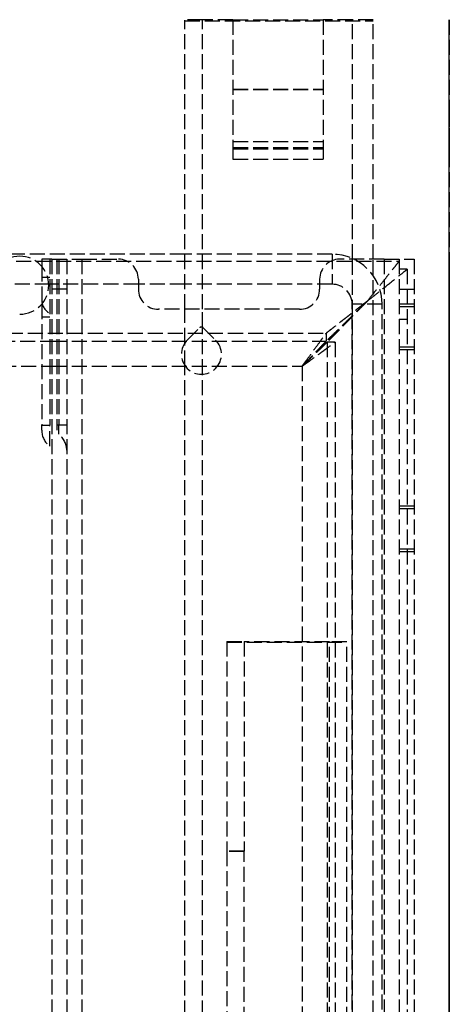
# Model space of a CAD drawing. Header units: millimetres. Extents: x -108 to 0, y 0 to 486.
# Tile 16 of 16: x -43 to 0, y 388 to 486. Entities that reach past the tile are written whole.
import ezdxf

# ---------------------------------------------------------------- set-up
doc = ezdxf.new("R2010")
doc.units = ezdxf.units.MM
doc.header["$LTSCALE"] = 10
doc.linetypes.add('ALLCAD_Strich', pattern=[0.2, 0.15, -0.05])
doc.layers.add('BESCH_KONT_sich_schn_grun_2d', color=10, linetype='Continuous')
doc.layers.add('BESCH_KONT_sich_schn_seit_2d', color=160, linetype='Continuous')

msp = doc.modelspace()

# ---------------------------------------------------------------- linework, layer by layer
at = {"layer": 'BESCH_KONT_sich_schn_grun_2d', "linetype": 'ALLCAD_Strich'}
for p, q in [((-26.4, 457.05), (-26.4, 485.96)), ((-26.4, 485.886), (-7.6, 485.886)), ((-21.6, 485.97), (-24.65, 485.97)), ((-24.65, 457.05), (-24.65, 485.97)), ((-21.6, 485.991), (-12.6, 485.991)), ((-21.6, 485.991), (-21.6, 473.831)), ((-12.6, 485.991), (-12.6, 473.831)), ((-9.65, 485.97), (-12.6, 485.97)), ((-9.65, 462.05), (-9.65, 485.97)), ((-7.6, 462.05), (-7.6, 485.959)), ((-21.6, 479.034), (-12.6, 479.034)), ((-21.6, 479.02), (-12.6, 479.02)), ((-21.6, 473.831), (-12.6, 473.831)), ((-21.6, 473.831), (-21.6, 473.087)), ((-12.6, 473.831), (-12.6, 473.087)), ((-21.6, 473.218), (-12.6, 473.218)), ((-21.6, 473.087), (-12.6, 473.087)), ((-21.6, 473.087), (-21.6, 472.045)), ((-12.6, 473.087), (-12.6, 472.045)), ((-21.6, 472.045), (-12.6, 472.045)), ((-26.4, 462.55), (-55.003, 462.55)), ((-11.7, 462.55), (-26.4, 462.55)), ((-11.7, 462.55), (-11.7, 459.55)), ((-103.256, 461.847), (-5.002, 461.847)), ((-40.7, 462.05), (-40.7, 461.339)), ((-39.9, 462.05), (-40.7, 462.05)), ((-39.9, 462.05), (-39.9, 445.45)), ((-39.7, 462.05), (-39.9, 462.05)), ((-39.7, 462.05), (-36.7, 462.05)), ((-39.7, 462.05), (-39.7, 6.35)), ((-39.2, 462.05), (-39.2, 445.45)), ((-39, 462.05), (-39, 445.45)), ((-38.2, 462.05), (-38.2, 6.35)), ((-36.7, 462.05), (-33.05, 462.05)), ((-36.7, 462.05), (-36.7, 6.35)), ((-6.5, 462.05), (-10.95, 462.05)), ((-9.65, 36.476), (-9.65, 462.05)), ((-7.6, 36.465), (-7.6, 462.05)), ((-6.5, 462.05), (-3.5, 462.05)), ((-6.5, 462.05), (-6.5, 3.85)), ((-5, 462.05), (-5, 3.85)), ((-3.5, 462.05), (-3.5, 3.85)), ((-40.7, 461.339), (-40.7, 457.561)), ((-4.2, 461.05), (-5, 461.05)), ((-4.2, 461.05), (-4.2, 4.65)), ((-40.7, 460.25), (-40.7, 460.25)), ((-40.7, 460.25), (-39.9, 460.25)), ((-31.05, 460.05), (-31.05, 459.05)), ((-12.95, 460.05), (-12.95, 459.05)), ((-39.9, 459.55), (-90.633, 459.55)), ((-39.7, 459.55), (-39.9, 459.55)), ((-31.05, 459.55), (-39.7, 459.55)), ((-38.2, 459.05), (-39.7, 459.05)), ((-26.4, 459.55), (-31.05, 459.55)), ((-11.7, 459.55), (-26.4, 459.55)), ((-5, 459.05), (-3.5, 459.05)), ((-8.2, 457.85), (-8.2, 457.85)), ((-40.7, 457.561), (-40.7, 445.45)), ((-14.95, 457.05), (-29.05, 457.05)), ((-26.4, 453.68), (-26.4, 457.05)), ((-24.65, 455.254), (-24.65, 457.05)), ((-9.7, 7.05), (-9.7, 457.55)), ((-6.7, 457.55), (-9.7, 457.55)), ((-6.7, 7.05), (-6.7, 457.55)), ((-5, 457.6), (-3.5, 457.6)), ((-3.5, 457.3), (-5, 457.3)), ((-39.9, 456.25), (-40.7, 456.25)), ((-5, 456.05), (-4.2, 456.05)), ((-26.164, 453.964), (-24.927, 455.202)), ((-24.65, 450.553), (-24.65, 455.254)), ((-24.573, 455.202), (-23.336, 453.964)), ((-100.1, 454.65), (-12.3, 454.65)), ((-46.844, 453.85), (-40.7, 453.85)), ((-40.7, 453.85), (-39.9, 453.85)), ((-39.9, 453.85), (-39.7, 453.85)), ((-39.7, 453.85), (-12.3, 453.85)), ((-26.4, 451.42), (-26.4, 453.68)), ((-12.3, 454.65), (-12.3, 454.65)), ((-12.3, 454.65), (-12.3, 453.85)), ((-12.3, 453.85), (-12.3, 453.85)), ((-11.4, 453.75), (-12.2, 453.75)), ((-12.2, 453.75), (-12.2, 11.95)), ((-11.4, 453.75), (-11.4, 11.95)), ((-5, 453.3), (-3.5, 453.3)), ((-3.5, 453), (-5, 453)), ((-46.76, 451.35), (-40.7, 451.35)), ((-40.7, 451.35), (-39.9, 451.35)), ((-39.9, 451.35), (-39.7, 451.35)), ((-39.7, 451.35), (-14.7, 451.35)), ((-26.4, 36.467), (-26.4, 451.42)), ((-14.7, 451.35), (-14.7, 14.35)), ((-24.65, 36.476), (-24.65, 450.553)), ((-40.7, 444.95), (-40.7, 445.45)), ((-40.7, 445.45), (-39.9, 445.45)), ((-39.9, 443.35), (-39.9, 445.45)), ((-39, 445.45), (-39.2, 445.45)), ((-39.2, 445.45), (-39.2, 444.95)), ((-38.2, 445.45), (-39, 445.45)), ((-39, 444.55), (-39, 445.45)), ((-5, 437.4), (-3.5, 437.4)), ((-3.5, 437.1), (-5, 437.1)), ((-5, 433.1), (-3.5, 433.1)), ((-3.5, 432.8), (-5, 432.8)), ((-22.22, 423.847), (-22.22, 402.887)), ((-22.22, 423.847), (-20.47, 423.847)), ((-22.22, 423.789), (-10.22, 423.789)), ((-20.47, 423.847), (-20.47, 402.887)), ((-11.97, 423.799), (-20.47, 423.799)), ((-10.22, 423.814), (-11.97, 423.814)), ((-11.97, 353.815), (-11.97, 423.814)), ((-10.22, 353.815), (-10.22, 423.814)), ((-22.22, 402.887), (-22.22, 67.83)), ((-20.47, 402.887), (-22.22, 402.887)), ((-20.47, 402.847), (-22.22, 402.847)), ((-20.47, 67.83), (-20.47, 402.887))]:
    msp.add_line(p, q, dxfattribs=at)
for centre, radius, start, end in [((-11.7, 457.55), 5, 0, 90), ((-42.9, 459.45), 2.9, 90, 180), ((-42.9, 459.45), 2.9, 270, 90), ((-33.05, 460.05), 2, 0, 90), ((-10.95, 460.05), 2, 90, 180), ((-29.05, 459.05), 2, 180, 270), ((-14.95, 459.05), 2, 270, 0), ((-11.7, 457.55), 2, 0, 90), ((-39.2, 457.982), 1.5, 180, 240), ((-24.75, 455.025), 0.25, 45, 135), ((-24.75, 452.55), 2, 135, 45), ((-38.7, 444.95), 2, 180, 233.1301), ((-40.2, 442.95), 2, 0, 53.1301)]:
    msp.add_arc(centre, radius, start, end, dxfattribs=at)
for centre, major_axis, start_param, end_param in [((-24.65, 485.96), (-1.75, 0), -1.570796, 0), ((-9.65, 485.959), (2.05, 0), 0, 1.570796)]:
    msp.add_ellipse(centre, major_axis=major_axis, ratio=0.005236, start_param=start_param, end_param=end_param, dxfattribs=at)
for points, knots in [([(-8.2, 457.85), (-8.031, 458.058), (-7.865, 458.266), (-7.536, 458.68), (-7.373, 458.884), (-6.913, 459.46), (-6.619, 459.825), (-6.177, 460.377), (-6.014, 460.581), (-5.73, 460.938), (-5.607, 461.093), (-5.345, 461.421), (-5.22, 461.576), (-5.056, 461.778), (-5.011, 461.834), (-5.002, 461.847)], [-0.7022278, -0.7022278, -0.7022278, -0.7022278, -0.6223135, -0.6223135, -0.5432982, -0.5432982, -0.395197, -0.395197, -0.3016651, -0.3016651, -0.217764, -0.217764, -0.1022046, -0.1022046, -0.000001, -0.000001, -0.000001, -0.000001]), ([(-8.2, 457.85), (-7.973, 458.034), (-7.745, 458.216), (-7.295, 458.574), (-7.073, 458.751), (-6.716, 459.037), (-6.577, 459.148), (-5.932, 459.665), (-5.501, 460.009), (-4.805, 460.567), (-4.58, 460.746), (-4.4, 460.89), (-4.364, 460.919), (-4.289, 460.979), (-4.255, 461.006), (-4.211, 461.041), (-4.2, 461.051), (-4.2, 461.05)], [-0.5151329, -0.5151329, -0.5151329, -0.5151329, -0.465525, -0.465525, -0.416577, -0.416577, -0.3849302, -0.3849302, -0.266229, -0.266229, -0.140762, -0.140762, -0.1039573, -0.1039573, -0.0513011, -0.0513011, -0.000001, -0.000001, -0.000001, -0.000001]), ([(-8.2, 457.85), (-8.263, 457.789), (-8.325, 457.728), (-8.454, 457.602), (-8.52, 457.538), (-8.734, 457.329), (-8.882, 457.185), (-9.141, 456.932), (-9.253, 456.822), (-9.535, 456.548), (-9.704, 456.383), (-9.979, 456.115), (-10.087, 456.009), (-10.322, 455.78), (-10.448, 455.657), (-10.688, 455.422), (-10.803, 455.31), (-11.019, 455.1), (-11.119, 455.002), (-11.303, 454.822), (-11.387, 454.74), (-11.609, 454.524), (-11.739, 454.397), (-11.934, 454.207), (-12.006, 454.136), (-12.149, 453.997), (-12.21, 453.938), (-12.267, 453.882), (-12.28, 453.87), (-12.297, 453.854), (-12.301, 453.85), (-12.3, 453.85)], [-0.7681231, -0.7681231, -0.7681231, -0.7681231, -0.7418568, -0.7418568, -0.7141641, -0.7141641, -0.6520626, -0.6520626, -0.6043047, -0.6043047, -0.5316441, -0.5316441, -0.4836969, -0.4836969, -0.4260647, -0.4260647, -0.3714782, -0.3714782, -0.320789, -0.320789, -0.2752564, -0.2752564, -0.195217, -0.195217, -0.1377019, -0.1377019, -0.0632025, -0.0632025, -0.0304575, -0.0304575, -0.0000071, -0.0000071, -0.0000071, -0.0000071]), ([(-8.2, 457.85), (-8.263, 457.801), (-8.327, 457.751), (-8.457, 457.65), (-8.523, 457.598), (-8.739, 457.429), (-8.889, 457.312), (-9.152, 457.107), (-9.265, 457.019), (-9.55, 456.796), (-9.721, 456.663), (-10.001, 456.445), (-10.111, 456.358), (-10.358, 456.166), (-10.493, 456.06), (-10.689, 455.907), (-10.752, 455.858), (-10.928, 455.721), (-11.038, 455.635), (-11.234, 455.482), (-11.322, 455.414), (-11.548, 455.237), (-11.682, 455.133), (-11.89, 454.97), (-11.972, 454.906), (-12.131, 454.782), (-12.199, 454.728), (-12.263, 454.679), (-12.278, 454.667), (-12.296, 454.653), (-12.301, 454.65), (-12.3, 454.65)], [-0.6637055, -0.6637055, -0.6637055, -0.6637055, -0.6399099, -0.6399099, -0.6148128, -0.6148128, -0.5585141, -0.5585141, -0.5152426, -0.5152426, -0.4495805, -0.4495805, -0.4063777, -0.4063777, -0.3517069, -0.3517069, -0.3253822, -0.3253822, -0.2775588, -0.2775588, -0.2372995, -0.2372995, -0.1692756, -0.1692756, -0.1179367, -0.1179367, -0.0533512, -0.0533512, -0.0256037, -0.0256037, -0.0000018, -0.0000018, -0.0000018, -0.0000018]), ([(-8.2, 457.85), (-8.278, 457.77), (-8.356, 457.69), (-8.52, 457.522), (-8.606, 457.434), (-8.894, 457.138), (-9.096, 456.931), (-9.456, 456.563), (-9.615, 456.4), (-9.817, 456.192), (-9.863, 456.145), (-10.023, 455.982), (-10.135, 455.867), (-10.368, 455.628), (-10.488, 455.504), (-10.663, 455.325), (-10.721, 455.266), (-10.881, 455.102), (-10.982, 454.999), (-11.168, 454.808), (-11.253, 454.72), (-11.478, 454.49), (-11.611, 454.354), (-11.813, 454.147), (-11.89, 454.067), (-12.04, 453.914), (-12.105, 453.847), (-12.186, 453.764), (-12.2, 453.749), (-12.2, 453.75)], [-0.5897989, -0.5897989, -0.5897989, -0.5897989, -0.5643393, -0.5643393, -0.5362283, -0.5362283, -0.4699212, -0.4699212, -0.416639, -0.416639, -0.4010032, -0.4010032, -0.3618686, -0.3618686, -0.3188206, -0.3188206, -0.2975451, -0.2975451, -0.2585177, -0.2585177, -0.2231334, -0.2231334, -0.161106, -0.161106, -0.1149898, -0.1149898, -0.0559323, -0.0559323, -0.000001, -0.000001, -0.000001, -0.000001]), ([(-14.7, 451.35), (-14.665, 451.398), (-14.629, 451.447), (-14.555, 451.549), (-14.517, 451.602), (-14.392, 451.774), (-14.306, 451.892), (-14.03, 452.272), (-13.842, 452.53), (-13.393, 453.147), (-13.141, 453.494), (-12.827, 453.926), (-12.736, 454.051), (-12.543, 454.316), (-12.453, 454.44), (-12.362, 454.564), (-12.339, 454.596), (-12.316, 454.628), (-12.311, 454.636), (-12.303, 454.647), (-12.3, 454.65), (-12.3, 454.65)], [-0.5830352, -0.5830352, -0.5830352, -0.5830352, -0.5649821, -0.5649821, -0.5451848, -0.5451848, -0.5009344, -0.5009344, -0.4021937, -0.4021937, -0.254799, -0.254799, -0.1869477, -0.1869477, -0.0918621, -0.0918621, -0.0469986, -0.0469986, -0.0239157, -0.0239157, -0.000001, -0.000001, -0.000001, -0.000001]), ([(-14.7, 451.35), (-14.66, 451.391), (-14.621, 451.432), (-14.538, 451.519), (-14.494, 451.565), (-14.353, 451.712), (-14.255, 451.813), (-13.945, 452.136), (-13.735, 452.356), (-13.398, 452.707), (-13.265, 452.845), (-13.079, 453.039), (-13.02, 453.1), (-12.913, 453.212), (-12.864, 453.263), (-12.734, 453.398), (-12.658, 453.478), (-12.544, 453.596), (-12.502, 453.64), (-12.438, 453.706), (-12.415, 453.73), (-12.365, 453.783), (-12.341, 453.807), (-12.317, 453.832), (-12.311, 453.839), (-12.303, 453.848), (-12.3, 453.85), (-12.3, 453.85)], [-0.4743188, -0.4743188, -0.4743188, -0.4743188, -0.4570615, -0.4570615, -0.4379809, -0.4379809, -0.3952256, -0.3952256, -0.3010103, -0.3010103, -0.236718, -0.236718, -0.2056074, -0.2056074, -0.1778386, -0.1778386, -0.1289755, -0.1289755, -0.0951718, -0.0951718, -0.0710394, -0.0710394, -0.0362084, -0.0362084, -0.018412, -0.018412, -0.000001, -0.000001, -0.000001, -0.000001]), ([(-14.7, 451.35), (-14.656, 451.392), (-14.612, 451.434), (-14.519, 451.523), (-14.471, 451.57), (-14.313, 451.722), (-14.204, 451.826), (-13.859, 452.157), (-13.626, 452.381), (-13.262, 452.73), (-13.124, 452.863), (-12.937, 453.042), (-12.881, 453.096), (-12.73, 453.241), (-12.64, 453.327), (-12.502, 453.46), (-12.45, 453.51), (-12.32, 453.635), (-12.277, 453.676), (-12.236, 453.715), (-12.223, 453.728), (-12.205, 453.745), (-12.2, 453.749), (-12.2, 453.75)], [-0.2840101, -0.2840101, -0.2840101, -0.2840101, -0.2742931, -0.2742931, -0.2634878, -0.2634878, -0.239251, -0.239251, -0.1860867, -0.1860867, -0.1515383, -0.1515383, -0.1361585, -0.1361585, -0.108379, -0.108379, -0.0883855, -0.0883855, -0.0522469, -0.0522469, -0.0266078, -0.0266078, -0.000001, -0.000001, -0.000001, -0.000001]), ([(-14.7, 451.35), (-14.61, 451.416), (-14.519, 451.482), (-14.324, 451.623), (-14.22, 451.699), (-14.041, 451.829), (-13.967, 451.883), (-13.575, 452.169), (-13.263, 452.395), (-12.789, 452.74), (-12.613, 452.868), (-12.372, 453.043), (-12.297, 453.097), (-11.953, 453.348), (-11.747, 453.497), (-11.576, 453.622), (-11.546, 453.644), (-11.482, 453.691), (-11.452, 453.712), (-11.421, 453.734), (-11.414, 453.74), (-11.403, 453.748), (-11.4, 453.75), (-11.4, 453.75)], [-0.5394969, -0.5394969, -0.5394969, -0.5394969, -0.5095092, -0.5095092, -0.4747727, -0.4747727, -0.4497729, -0.4497729, -0.3420882, -0.3420882, -0.2740336, -0.2740336, -0.2419716, -0.2419716, -0.1195119, -0.1195119, -0.0897008, -0.0897008, -0.0459031, -0.0459031, -0.0233523, -0.0233523, -0.000001, -0.000001, -0.000001, -0.000001])]:
    msp.add_open_spline(points, degree=3, knots=knots, dxfattribs=at)
at = {"layer": 'BESCH_KONT_sich_schn_seit_2d', "linetype": 'ALLCAD_Strich'}
for p, q in [((0, 485.97, 42.515), (0, 485.991, 46.615)), ((0, 485.991, 46.615), (0, 477.15, 46.661)), ((0, 485.97, 426.515), (0, 485.991, 430.615)), ((0, 485.991, 430.615), (0, 477.15, 430.661)), ((0, 485.97, 42.515), (0, 485.991, 46.615)), ((0, 485.991, 46.615), (0, 477.15, 46.661)), ((0, 477.15, 42.561), (0, 485.97, 42.515)), ((0, 485.96, 40.765), (0, 485.97, 42.515)), ((0, 477.15, 426.561), (0, 485.97, 426.515)), ((0, 485.96, 424.765), (0, 485.97, 426.515)), ((0, 477.15, 42.561), (0, 485.97, 42.515)), ((0, 485.96, 40.765), (0, 485.97, 42.515)), ((0, 477.15, 40.811), (0, 485.96, 40.765)), ((0, 485.96, 40.765), (0, 485.886, 26.515)), ((0, 477.15, 424.811), (0, 485.96, 424.765)), ((0, 485.96, 424.765), (0, 485.886, 410.515)), ((0, 477.15, 40.811), (0, 485.96, 40.765)), ((0, 485.96, 40.765), (0, 485.886, 26.515)), ((0, 36.465, 42.818), (0, 485.959, 40.465)), ((0, 36.465, 426.818), (0, 485.959, 424.465)), ((0, 36.465, 42.818), (0, 485.959, 40.465)), ((0, 461.05, 26.645), (0, 485.886, 26.515)), ((0, 477.15, 410.561), (0, 485.886, 410.515)), ((0, 461.05, 26.645), (0, 485.886, 26.515)), ((0, 479.034, 45.301), (0, 479.02, 42.551)), ((0, 477.15, 45.311), (0, 479.034, 45.301)), ((0, 479.034, 429.301), (0, 479.02, 426.551)), ((0, 477.15, 429.311), (0, 479.034, 429.301)), ((0, 479.034, 45.301), (0, 479.02, 42.551)), ((0, 477.15, 45.311), (0, 479.034, 45.301)), ((0, 476.748, 31.328), (0, 477.15, 31.328)), ((0, 476.748, 565.324), (0, 477.15, 565.324)), ((0, 477.15, 31.328), (0, 477.15, 565.324)), ((0, 477.15, 568.191), (0, 477.15, 565.324)), ((0, 477.15, 568.191), (0, 477.15, 582.195)), ((0, 477.15, 582.828), (0, 477.15, 582.195)), ((0, 462.15, 42.639), (0, 477.15, 42.561)), ((0, 462.15, 40.889), (0, 477.15, 40.811)), ((0, 473.218, 45.332), (0, 477.15, 45.311)), ((0, 477.15, 46.661), (0, 473.831, 46.678)), ((0, 456.55, 426.669), (0, 477.15, 426.561)), ((0, 456.55, 424.919), (0, 477.15, 424.811)), ((0, 67.83, 412.704), (0, 477.15, 410.561)), ((0, 473.218, 429.332), (0, 477.15, 429.311)), ((0, 477.15, 430.661), (0, 473.831, 430.678)), ((0, 462.15, 42.639), (0, 477.15, 42.561)), ((0, 462.15, 40.889), (0, 477.15, 40.811)), ((0, 473.218, 45.332), (0, 477.15, 45.311)), ((0, 477.15, 46.661), (0, 473.831, 46.678)), ((0, 477.15, 579.328), (0, 476.748, 579.328)), ((0, 476.748, 31.328), (0, 462.552, 31.328)), ((0, 476.748, 565.324), (0, 462.552, 565.324)), ((0, 476.748, 31.328), (0, 476.748, 565.324)), ((0, 476.748, 569.419), (0, 462.552, 569.419)), ((0, 476.748, 569.419), (0, 476.748, 565.324)), ((0, 476.748, 569.419), (0, 476.748, 583.423)), ((0, 476.748, 583.423), (0, 462.552, 583.423)), ((0, 476.748, 584.328), (0, 476.748, 583.423)), ((0, 462.552, 584.328), (0, 476.748, 584.328)), ((0, 462.552, 566.962), (0, 476.748, 566.962)), ((0, 462.552, 580.966), (0, 476.748, 580.966)), ((0, 462.552, 579.328), (0, 476.748, 579.328)), ((0, 462.552, 581.328), (0, 476.748, 581.328)), ((0, 473.831, 46.678), (0, 473.087, 47.982)), ((0, 473.831, 430.678), (0, 473.087, 431.982)), ((0, 473.831, 46.678), (0, 473.087, 47.982)), ((0, 472.045, 47.388), (0, 473.218, 45.332)), ((0, 472.045, 431.388), (0, 473.218, 429.332)), ((0, 472.045, 47.388), (0, 473.218, 45.332)), ((0, 473.087, 47.982), (0, 472.045, 47.388)), ((0, 473.087, 431.982), (0, 472.045, 431.388)), ((0, 473.087, 47.982), (0, 472.045, 47.388)), ((0, 462.15, 31.328), (0, 462.552, 31.328)), ((0, 462.15, 565.324), (0, 462.552, 565.324)), ((0, 462.552, 31.328), (0, 462.552, 565.324)), ((0, 462.552, 569.419), (0, 462.552, 565.324)), ((0, 462.552, 569.419), (0, 462.552, 583.423)), ((0, 462.552, 584.328), (0, 462.552, 583.423)), ((0, 462.552, 579.328), (0, 462.15, 579.328)), ((0, 462.55, 103.426), (0, 462.55, 92.23)), ((0, 457.55, 92.23), (0, 462.55, 92.23)), ((0, 457.55, 103.426), (0, 462.55, 103.426)), ((0, 462.425, 541.533), (0, 462.425, 561.666)), ((0, 462.15, 280.228), (0, 462.35, 280.228)), ((0, 462.15, 427.428), (0, 462.35, 427.428)), ((0, 462.35, 280.228), (0, 462.35, 275.228)), ((0, 462.35, 280.228), (0, 462.35, 427.428)), ((0, 462.35, 432.428), (0, 462.35, 427.428)), ((0, 461.05, 42.645), (0, 462.15, 42.639)), ((0, 461.05, 40.895), (0, 462.15, 40.889)), ((0, 461.05, 42.645), (0, 462.15, 42.639)), ((0, 461.05, 40.895), (0, 462.15, 40.889)), ((0, 459.45, 280.228), (0, 462.15, 280.228)), ((0, 459.45, 427.428), (0, 462.15, 427.428)), ((0, 462.15, 31.328), (0, 462.15, 92.037)), ((0, 462.15, 103.619), (0, 462.15, 274.169)), ((0, 462.15, 276.286), (0, 462.15, 431.369)), ((0, 462.15, 433.486), (0, 462.15, 539.742)), ((0, 462.15, 543.924), (0, 462.15, 565.324)), ((0, 462.15, 565.324), (0, 462.15, 568.191)), ((0, 462.15, 568.191), (0, 462.15, 582.195)), ((0, 462.15, 582.195), (0, 462.15, 582.828)), ((0, 462.15, 92.037), (0, 462.15, 103.619)), ((0, 462.15, 274.169), (0, 462.15, 276.286)), ((0, 462.15, 431.369), (0, 462.15, 433.486)), ((0, 462.15, 539.742), (0, 462.15, 543.924)), ((0, 462.05, 406.328), (0, 462.05, 410.028)), ((0, 462.05, 430.528), (0, 6.35, 430.528)), ((0, 462.05, 432.028), (0, 456.55, 432.028)), ((0, 462.05, 429.028), (0, 462.05, 432.028)), ((0, 462.05, 429.028), (0, 456.55, 429.028)), ((0, 462.05, 417.278), (0, 462.05, 415.778)), ((0, 460.25, 415.778), (0, 462.05, 415.778)), ((0, 462.05, 417.278), (0, 460.25, 417.278)), ((0, 462.05, 429.028), (0, 462.05, 422.278)), ((0, 456.55, 422.278), (0, 462.05, 422.278)), ((0, 462.05, 410.778), (0, 456.55, 410.778)), ((0, 462.05, 410.778), (0, 462.05, 410.028)), ((0, 462.05, 415.778), (0, 462.05, 415.378)), ((0, 462.05, 415.378), (0, 462.05, 413.778)), ((0, 460.25, 413.778), (0, 462.05, 413.778)), ((0, 462.05, 415.378), (0, 460.25, 415.378)), ((0, 462.05, 420.278), (0, 456.55, 420.278)), ((0, 462.05, 420.278), (0, 462.05, 419.278)), ((0, 460.25, 419.278), (0, 462.05, 419.278)), ((0, 462.05, 413.778), (0, 462.05, 412.778)), ((0, 462.05, 412.778), (0, 456.55, 412.778)), ((0, 462.05, 417.678), (0, 462.05, 419.278)), ((0, 460.25, 417.678), (0, 462.05, 417.678)), ((0, 462.05, 421.878), (0, 462.05, 420.278)), ((0, 462.05, 421.878), (0, 456.55, 421.878)), ((0, 462.05, 420.678), (0, 445.45, 420.678)), ((0, 462.05, 419.278), (0, 456.55, 419.278)), ((0, 445.45, 414.178), (0, 462.05, 414.178)), ((0, 445.45, 412.378), (0, 462.05, 412.378)), ((0, 462.05, 411.178), (0, 462.05, 410.778)), ((0, 462.05, 411.178), (0, 462.05, 412.778)), ((0, 456.55, 411.178), (0, 462.05, 411.178)), ((0, 462.05, 422.278), (0, 462.05, 421.878)), ((0, 456.55, 418.878), (0, 462.05, 418.878)), ((0, 462.05, 417.678), (0, 462.05, 417.278)), ((0, 4.65, 52.328), (0, 461.05, 52.328)), ((0, 461.05, 24.328), (0, 461.05, 52.328)), ((0, 461.05, 91.828), (0, 457.55, 91.828)), ((0, 457.55, 103.828), (0, 461.05, 103.828)), ((0, 36.476, 44.868), (0, 461.05, 42.645)), ((0, 36.467, 43.118), (0, 461.05, 40.895)), ((0, 67.83, 28.704), (0, 461.05, 26.645)), ((0, 36.476, 44.868), (0, 461.05, 42.645)), ((0, 36.467, 43.118), (0, 461.05, 40.895)), ((0, 67.83, 28.704), (0, 461.05, 26.645)), ((0, 457.982, 415.778), (0, 460.25, 415.778)), ((0, 460.25, 417.278), (0, 457.982, 417.278)), ((0, 460.25, 417.278), (0, 460.25, 415.778)), ((0, 460.25, 417.678), (0, 460.25, 419.278)), ((0, 445.45, 413.778), (0, 460.25, 413.778)), ((0, 460.05, 430.528), (0, 460.05, 432.028)), ((0, 459.55, 92.23), (0, 459.55, 103.426)), ((0, 456.55, 280.228), (0, 459.45, 280.228)), ((0, 459.45, 280.228), (0, 459.45, 278.128)), ((0, 456.55, 427.428), (0, 459.45, 427.428)), ((0, 459.45, 427.428), (0, 459.45, 280.228)), ((0, 459.45, 429.528), (0, 459.45, 427.428)), ((0, 459.05, 403.328), (0, 456.55, 403.328)), ((0, 459.05, 432.028), (0, 459.05, 430.528)), ((0, 459.05, 407.028), (0, 456.55, 407.028)), ((0, 458.518, 415.778), (0, 458.518, 417.278)), ((0, 457.982, 417.278), (0, 457.982, 415.778)), ((0, 456.683, 417.278), (0, 457.982, 417.278)), ((0, 457.982, 415.778), (0, 456.683, 415.778)), ((0, 7.85, 56.328), (0, 457.85, 56.328)), ((0, 457.85, 56.328), (0, 457.85, 55.528)), ((0, 457.85, 56.328), (0, 457.85, 55.528)), ((0, 457.6, 427.228), (0, 457.6, 424.328)), ((0, 457.6, 43.228), (0, 457.6, 40.328)), ((0, 457.55, 91.828), (0, 457.55, 92.23)), ((0, 457.55, 103.426), (0, 457.55, 92.23)), ((0, 457.55, 103.426), (0, 457.55, 103.828)), ((0, 457.55, 103.426), (0, 7.05, 103.426)), ((0, 457.55, 92.23), (0, 7.05, 92.23)), ((0, 457.55, 103.828), (0, 8.55, 103.828)), ((0, 457.55, 91.828), (0, 8.55, 91.828)), ((0, 457.3, 424.028), (0, 456.55, 424.028)), ((0, 456.55, 427.528), (0, 457.3, 427.528)), ((0, 457.3, 40.028), (0, 453.3, 40.028)), ((0, 453.3, 43.528), (0, 457.3, 43.528)), ((0, 457.05, 432.028), (0, 457.05, 430.528)), ((0, 456.25, 415.778), (0, 456.683, 415.778)), ((0, 456.683, 417.278), (0, 456.25, 417.278)), ((0, 456.683, 417.278), (0, 456.683, 415.778)), ((0, 456.55, 403.328), (0, 410.86, 403.328)), ((0, 456.55, 432.028), (0, 6.35, 432.028)), ((0, 456.55, 429.028), (0, 6.35, 429.028)), ((0, 456.55, 407.028), (0, 8.35, 407.028)), ((0, 445.45, 422.278), (0, 456.55, 422.278)), ((0, 456.55, 410.778), (0, 445.45, 410.778)), ((0, 456.55, 424.028), (0, 453.3, 424.028)), ((0, 453.3, 427.528), (0, 456.55, 427.528)), ((0, 456.55, 420.278), (0, 445.45, 420.278)), ((0, 456.55, 412.778), (0, 445.45, 412.778)), ((0, 456.55, 421.878), (0, 445.45, 421.878)), ((0, 456.55, 419.278), (0, 456.25, 419.278)), ((0, 445.45, 411.178), (0, 456.55, 411.178)), ((0, 445.45, 418.878), (0, 456.55, 418.878)), ((0, 453, 426.687), (0, 456.55, 426.669)), ((0, 453, 424.937), (0, 456.55, 424.919)), ((0, 456.55, 275.228), (0, 456.55, 280.228)), ((0, 456.55, 280.228), (0, 456.55, 427.428)), ((0, 456.55, 427.428), (0, 456.55, 432.428)), ((0, 456.25, 417.278), (0, 445.45, 417.278)), ((0, 445.45, 415.778), (0, 456.25, 415.778)), ((0, 456.25, 415.378), (0, 456.25, 413.777)), ((0, 445.45, 413.778), (0, 456.25, 413.777)), ((0, 456.25, 415.378), (0, 445.45, 415.378)), ((0, 445.45, 419.278), (0, 456.25, 419.278)), ((0, 445.45, 417.678), (0, 456.25, 417.678)), ((0, 456.25, 415.778), (0, 456.25, 417.278)), ((0, 9.65, 19.328), (0, 456.05, 19.328)), ((0, 455.202, 432.028), (0, 455.202, 430.528)), ((0, 454.65, 49.828), (0, 453.85, 49.828)), ((0, 454.65, 52.328), (0, 454.65, 49.828)), ((0, 454.475, 561.666), (0, 454.475, 542.437)), ((0, 454.475, 542.437), (0, 454.475, 561.666)), ((0, 454.475, 542.437), (0, 454.475, 541.533)), ((0, 454.475, 541.533), (0, 454.475, 542.437)), ((0, 453.964, 432.028), (0, 453.964, 430.528)), ((0, 453.85, 49.828), (0, 453.85, 52.328)), ((0, 453.75, 49.828), (0, 453.75, 52.328)), ((0, 11.95, 49.828), (0, 453.75, 49.828)), ((0, 453, 424.328), (0, 453, 427.228)), ((0, 453, 40.328), (0, 453, 43.228)), ((0, 437.4, 426.769), (0, 453, 426.687)), ((0, 437.4, 425.019), (0, 453, 424.937)), ((0, 452.475, 542.081), (0, 452.475, 534.131)), ((0, 452.475, 561.118), (0, 452.475, 562.813)), ((0, 452.475, 562.813), (0, 452.475, 569.068)), ((0, 115.374, 562.813), (0, 452.475, 562.813)), ((0, 115.374, 534.131), (0, 452.475, 534.131)), ((0, 115.374, 542.081), (0, 452.475, 542.081)), ((0, 452.475, 569.068), (0, 115.374, 569.068)), ((0, 452.475, 561.118), (0, 115.374, 561.118)), ((0, 452.475, 540.386), (0, 115.374, 540.386)), ((0, 14.35, 47.328), (0, 451.35, 47.328)), ((0, 451.35, 47.328), (0, 451.35, 46.528)), ((0, 14.35, 46.528), (0, 451.35, 46.528)), ((0, 450.55, 430.528), (0, 450.55, 432.028)), ((0, 445.45, 413.778), (0, 445.45, 415.378)), ((0, 445.45, 412.778), (0, 445.45, 411.178)), ((0, 445.45, 419.278), (0, 445.45, 417.678)), ((0, 445.45, 420.278), (0, 445.45, 421.878)), ((0, 445.45, 415.778), (0, 445.45, 415.378)), ((0, 445.45, 410.778), (0, 445.45, 411.178)), ((0, 445.45, 422.278), (0, 445.45, 421.878)), ((0, 445.45, 417.278), (0, 445.45, 417.678)), ((0, 437.4, 427.228), (0, 437.4, 424.328)), ((0, 432.8, 426.793), (0, 437.4, 426.769)), ((0, 432.8, 425.043), (0, 437.4, 425.019)), ((0, 437.4, 43.228), (0, 437.4, 40.328)), ((0, 433.1, 427.528), (0, 437.1, 427.528)), ((0, 437.1, 424.028), (0, 433.1, 424.028)), ((0, 433.1, 43.528), (0, 437.1, 43.528)), ((0, 437.1, 40.028), (0, 433.1, 40.028)), ((0, 432.8, 424.328), (0, 432.8, 427.228)), ((0, 432.8, 40.328), (0, 432.8, 43.228)), ((0, 36.476, 428.868), (0, 432.8, 426.793)), ((0, 36.467, 427.118), (0, 432.8, 425.043)), ((0, 423.847, 19.26), (0, 410.86, 19.328)), ((0, 423.847, 19.26), (0, 423.789, 8.26)), ((0, 423.847, 403.26), (0, 402.847, 403.37)), ((0, 423.847, 403.26), (0, 423.789, 392.26)), ((0, 423.847, 19.26), (0, 410.86, 19.328)), ((0, 423.847, 19.26), (0, 423.789, 8.26)), ((0, 353.815, 13.326), (0, 423.814, 12.96)), ((0, 353.815, 397.326), (0, 423.814, 396.96)), ((0, 353.815, 13.326), (0, 423.814, 12.96)), ((0, 353.8, 10.376), (0, 423.799, 10.01)), ((0, 353.8, 394.376), (0, 423.799, 394.01)), ((0, 353.8, 10.376), (0, 423.799, 10.01)), ((0, 353.79, 8.626), (0, 423.789, 8.26)), ((0, 353.79, 392.626), (0, 423.789, 392.26)), ((0, 353.79, 8.626), (0, 423.789, 8.26)), ((0, 410.86, 403.328), (0, 34.106, 403.328)), ((0, 410.86, 19.328), (0, 402.847, 19.37)), ((0, 410.86, 19.328), (0, 402.847, 19.37)), ((0, 402.847, 19.37), (0, 402.887, 26.95)), ((0, 402.866, 407.028), (0, 402.887, 410.95)), ((0, 402.847, 19.37), (0, 402.887, 26.95)), ((0, 402.847, 403.37), (0, 402.866, 407.028))]:
    msp.add_line(p, q, dxfattribs=at)
at = {"layer": 'BESCH_KONT_sich_schn_seit_2d', "linetype": 'ALLCAD_Strich', "extrusion": (1, 0, 0)}
msp.add_circle((459.45, 275.228), 2.9, dxfattribs=at)
at = {"layer": 'BESCH_KONT_sich_schn_seit_2d', "linetype": 'ALLCAD_Strich', "extrusion": (-1, 0, 0)}
msp.add_circle((-459.45, 432.428), 2.9, dxfattribs=at)
at = {"layer": 'BESCH_KONT_sich_schn_seit_2d', "linetype": 'ALLCAD_Strich', "extrusion": (1, 0, 0)}
for centre, radius, start, end in [((474.15, 582.828), 3, 0, 30), ((474.15, 582.828), 3, 330, 0), ((465.15, 582.828), 3, 150, 180), ((465.15, 582.828), 3, 180, 210), ((445.45, 413.278), 2.1, 90, 270), ((445.45, 419.778), 0.5, 90, 270), ((445.45, 419.778), 2.1, 90, 270), ((445.45, 413.278), 0.9, 90, 270), ((445.45, 419.778), 0.9, 90, 270)]:
    msp.add_arc(centre, radius, start, end, dxfattribs=at)
at = {"layer": 'BESCH_KONT_sich_schn_seit_2d', "linetype": 'ALLCAD_Strich', "extrusion": (-1, 0, 0)}
for centre, radius, start, end in [((-461.05, 100.828), 3, 90, 120), ((-461.05, 94.828), 3, 240, 270), ((-459.05, 406.328), 3, 180, 270), ((-459.05, 410.028), 3, 180, 270), ((-456.05, 24.328), 5, 180, 270), ((-461.05, 100.828), 3, 60, 90), ((-461.05, 94.828), 3, 270, 300), ((-457.3, 424.328), 0.3, 180, 270), ((-457.3, 427.228), 0.3, 90, 180), ((-457.3, 40.328), 0.3, 180, 270), ((-457.3, 43.228), 0.3, 90, 180), ((-453.3, 427.228), 0.3, 0, 90), ((-453.3, 424.328), 0.3, 270, 0), ((-453.3, 43.228), 0.3, 360, 90), ((-453.3, 40.328), 0.3, 270, 0), ((-445.45, 419.778), 2.5, 270, 90), ((-445.45, 413.278), 2.5, 270, 90), ((-445.45, 413.278), 0.5, 270, 90), ((-437.1, 424.328), 0.3, 180, 270), ((-437.1, 427.228), 0.3, 90, 180), ((-437.1, 43.228), 0.3, 90, 180), ((-437.1, 40.328), 0.3, 180, 270), ((-433.1, 427.228), 0.3, 0, 90), ((-433.1, 424.328), 0.3, 270, 0), ((-433.1, 43.228), 0.3, 360, 90), ((-433.1, 40.328), 0.3, 270, 0)]:
    msp.add_arc(centre, radius, start, end, dxfattribs=at)
at = {"layer": 'BESCH_KONT_sich_schn_seit_2d', "linetype": 'ALLCAD_Strich', "extrusion": (1, 0, 0)}
for centre, major_axis, start_param, end_param in [((0, 474.15, 568.191), (0, 3), 0, 0.523599), ((0, 474.15, 582.195), (0, 3), 0, 0.523599), ((0, 474.15, 568.191), (0, 3), -0.523599, 0), ((0, 474.15, 582.195), (0, 3), -0.523599, 0), ((0, 458.45, 561.666), (0, -3.975), 0, 3.515745), ((0, 458.45, 541.533), (0, -3.975), 0, 3.272281), ((0, 465.15, 568.191), (0, -3), -0.523599, 0), ((0, 465.15, 582.195), (0, -3), -0.523599, 0), ((0, 465.15, 568.191), (0, -3), 0, 0.523599), ((0, 465.15, 582.195), (0, -3), 0, 0.523599), ((0, 458.45, 541.533), (0, 3.975), 0.130688, 2.831717), ((0, 458.45, 561.666), (0, 3.975), 0.374153, 3.141593), ((0, 458.45, 541.533), (0, -3.975), -0.309875, 0)]:
    msp.add_ellipse(centre, major_axis=major_axis, ratio=0.819152, start_param=start_param, end_param=end_param, dxfattribs=at)
at = {"layer": 'BESCH_KONT_sich_schn_seit_2d', "linetype": 'ALLCAD_Strich', "extrusion": (-1, 0, 0)}
for centre, start_param, end_param in [((0, 452.475, 561.666), -1.570796, 0), ((0, 452.475, 541.533), 0, 1.570796)]:
    msp.add_ellipse(centre, major_axis=(0, 2), ratio=0.573576, start_param=start_param, end_param=end_param, dxfattribs=at)
at = {"layer": 'BESCH_KONT_sich_schn_seit_2d', "linetype": 'ALLCAD_Strich'}
for points in [[(0, 462.392, 540.904), (0, 462.414, 541.112), (0, 462.425, 541.323), (0, 462.425, 541.533)], [(0, 462.425, 561.666), (0, 462.425, 562.278), (0, 462.327, 562.89), (0, 462.15, 563.457)], [(0, 457.85, 56.328), (0, 457.85, 56.328), (0, 457.85, 56.328), (0, 457.85, 56.328)], [(0, 457.85, 56.328), (0, 457.85, 56.328), (0, 457.85, 56.328), (0, 457.85, 56.328)]]:
    msp.add_open_spline(points, degree=3, dxfattribs=at)
for points, knots in [([(0, 452.475, 534.131), (0, 453.339, 534.131), (0, 454.204, 534.208), (0, 455.896, 534.524), (0, 456.723, 534.761), (0, 458.309, 535.422), (0, 459.07, 535.845), (0, 460.474, 536.953), (0, 461.123, 537.645), (0, 461.999, 539.19), (0, 462.279, 539.977), (0, 462.385, 540.84), (0, 462.388, 540.872), (0, 462.392, 540.904)], [4.712389, 4.712389, 4.712389, 4.712389, 5.026548, 5.026548, 5.340708, 5.340708, 5.654867, 5.654867, 5.969026, 5.969026, 6.212914, 6.212914, 6.222216, 6.222216, 6.222216, 6.222216]), ([(0, 462.15, 563.457), (0, 462.124, 563.539), (0, 462.097, 563.619), (0, 461.821, 564.388), (0, 461.462, 565.002), (0, 460.532, 566.187), (0, 459.932, 566.715), (0, 458.569, 567.647), (0, 457.791, 568.024), (0, 456.176, 568.603), (0, 455.337, 568.804), (0, 453.82, 569.021), (0, 453.148, 569.068), (0, 452.475, 569.068)], [6.460654, 6.460654, 6.460654, 6.460654, 6.486192, 6.486192, 6.7066, 6.7066, 6.981194, 6.981194, 7.295353, 7.295353, 7.609512, 7.609512, 7.853982, 7.853982, 7.853982, 7.853982]), ([(0, 457.85, 56.328), (0, 458.058, 56.328), (0, 458.267, 56.311), (0, 458.68, 56.246), (0, 458.884, 56.197), (0, 459.46, 56.011), (0, 459.825, 55.831), (0, 460.377, 55.439), (0, 460.581, 55.263), (0, 460.938, 54.883), (0, 461.093, 54.683), (0, 461.421, 54.165), (0, 461.576, 53.831), (0, 461.778, 53.153), (0, 461.834, 52.822), (0, 461.847, 52.481)], [-0.7022255, -0.7022255, -0.7022255, -0.7022255, -0.6223053, -0.6223053, -0.5432926, -0.5432926, -0.3951865, -0.3951865, -0.3016593, -0.3016593, -0.2177608, -0.2177608, -0.1022031, -0.1022031, -0.000001, -0.000001, -0.000001, -0.000001]), ([(0, 457.85, 56.328), (0, 458.034, 56.328), (0, 458.216, 56.308), (0, 458.574, 56.231), (0, 458.751, 56.173), (0, 459.037, 56.045), (0, 459.148, 55.987), (0, 459.665, 55.671), (0, 460.009, 55.326), (0, 460.567, 54.513), (0, 460.746, 54.076), (0, 460.89, 53.582), (0, 460.919, 53.467), (0, 460.979, 53.182), (0, 461.006, 53.012), (0, 461.041, 52.67), (0, 461.051, 52.499), (0, 461.05, 52.328)], [-0.5151403, -0.5151403, -0.5151403, -0.5151403, -0.46553, -0.46553, -0.4165763, -0.4165763, -0.3849279, -0.3849279, -0.2662234, -0.2662234, -0.1407554, -0.1407554, -0.1039527, -0.1039527, -0.051299, -0.051299, -0.000001, -0.000001, -0.000001, -0.000001]), ([(0, 460.881, 53.612), (0, 460.904, 53.526), (0, 460.925, 53.439), (0, 460.979, 53.182), (0, 461.006, 53.012), (0, 461.041, 52.67), (0, 461.051, 52.499), (0, 461.05, 52.328)], [-0.1317801, -0.1317801, -0.1317801, -0.1317801, -0.1039573, -0.1039573, -0.0513011, -0.0513011, -0.000001, -0.000001, -0.000001, -0.000001]), ([(0, 457.85, 56.328), (0, 458.034, 56.328), (0, 458.216, 56.308), (0, 458.574, 56.231), (0, 458.751, 56.173), (0, 459.037, 56.045), (0, 459.148, 55.987), (0, 459.665, 55.671), (0, 460.009, 55.326), (0, 460.567, 54.513), (0, 460.746, 54.076), (0, 460.865, 53.667), (0, 460.873, 53.639), (0, 460.881, 53.612)], [-0.5151292, -0.5151292, -0.5151292, -0.5151292, -0.465525, -0.465525, -0.416577, -0.416577, -0.3849302, -0.3849302, -0.266229, -0.266229, -0.140762, -0.140762, -0.1317801, -0.1317801, -0.1317801, -0.1317801]), ([(0, 457.85, 56.328), (0, 457.77, 56.328), (0, 457.69, 56.325), (0, 457.522, 56.316), (0, 457.434, 56.308), (0, 457.138, 56.272), (0, 456.931, 56.231), (0, 456.563, 56.129), (0, 456.4, 56.073), (0, 456.192, 55.987), (0, 456.145, 55.966), (0, 455.982, 55.891), (0, 455.867, 55.831), (0, 455.628, 55.692), (0, 455.504, 55.612), (0, 455.325, 55.48), (0, 455.266, 55.434), (0, 455.102, 55.3), (0, 454.999, 55.206), (0, 454.808, 55.013), (0, 454.72, 54.915), (0, 454.49, 54.631), (0, 454.354, 54.432), (0, 454.147, 54.054), (0, 454.067, 53.883), (0, 453.914, 53.473), (0, 453.847, 53.23), (0, 453.764, 52.737), (0, 453.749, 52.514), (0, 453.75, 52.328)], [-0.5897989, -0.5897989, -0.5897989, -0.5897989, -0.5643393, -0.5643393, -0.5362283, -0.5362283, -0.4699212, -0.4699212, -0.416639, -0.416639, -0.4010032, -0.4010032, -0.3618686, -0.3618686, -0.3188206, -0.3188206, -0.2975451, -0.2975451, -0.2585177, -0.2585177, -0.2231334, -0.2231334, -0.161106, -0.161106, -0.1149898, -0.1149898, -0.0559323, -0.0559323, -0.000001, -0.000001, -0.000001, -0.000001]), ([(0, 457.85, 56.328), (0, 457.791, 56.328), (0, 457.732, 56.326), (0, 457.608, 56.321), (0, 457.544, 56.316), (0, 457.335, 56.297), (0, 457.191, 56.276), (0, 456.937, 56.224), (0, 456.827, 56.196), (0, 456.551, 56.115), (0, 456.386, 56.054), (0, 456.116, 55.934), (0, 456.01, 55.881), (0, 455.78, 55.753), (0, 455.657, 55.676), (0, 455.423, 55.51), (0, 455.31, 55.421), (0, 455.1, 55.236), (0, 455.002, 55.14), (0, 454.822, 54.945), (0, 454.74, 54.847), (0, 454.524, 54.562), (0, 454.397, 54.362), (0, 454.208, 53.99), (0, 454.136, 53.825), (0, 453.997, 53.429), (0, 453.938, 53.196), (0, 453.882, 52.847), (0, 453.87, 52.74), (0, 453.854, 52.53), (0, 453.85, 52.429), (0, 453.85, 52.328)], [-0.7681024, -0.7681024, -0.7681024, -0.7681024, -0.7426492, -0.7426492, -0.7150793, -0.7150793, -0.6527926, -0.6527926, -0.6048765, -0.6048765, -0.5319194, -0.5319194, -0.4837525, -0.4837525, -0.4260973, -0.4260973, -0.371446, -0.371446, -0.3207743, -0.3207743, -0.2752493, -0.2752493, -0.1952133, -0.1952133, -0.1377026, -0.1377026, -0.0632043, -0.0632043, -0.0304582, -0.0304582, -0.000007, -0.000007, -0.000007, -0.000007]), ([(0, 457.85, 55.528), (0, 457.801, 55.528), (0, 457.751, 55.527), (0, 457.65, 55.522), (0, 457.598, 55.518), (0, 457.429, 55.502), (0, 457.312, 55.484), (0, 457.107, 55.442), (0, 457.019, 55.419), (0, 456.796, 55.352), (0, 456.663, 55.303), (0, 456.445, 55.204), (0, 456.358, 55.16), (0, 456.166, 55.052), (0, 456.06, 54.984), (0, 455.907, 54.871), (0, 455.858, 54.833), (0, 455.721, 54.72), (0, 455.635, 54.641), (0, 455.482, 54.482), (0, 455.414, 54.405), (0, 455.237, 54.183), (0, 455.133, 54.029), (0, 454.97, 53.729), (0, 454.906, 53.591), (0, 454.782, 53.259), (0, 454.728, 53.062), (0, 454.679, 52.765), (0, 454.667, 52.674), (0, 454.653, 52.498), (0, 454.65, 52.413), (0, 454.65, 52.328)], [-0.6637055, -0.6637055, -0.6637055, -0.6637055, -0.6399099, -0.6399099, -0.6148128, -0.6148128, -0.5585141, -0.5585141, -0.5152426, -0.5152426, -0.4495805, -0.4495805, -0.4063777, -0.4063777, -0.3517069, -0.3517069, -0.3253822, -0.3253822, -0.2775588, -0.2775588, -0.2372995, -0.2372995, -0.1692756, -0.1692756, -0.1179367, -0.1179367, -0.0533512, -0.0533512, -0.0256037, -0.0256037, -0.0000018, -0.0000018, -0.0000018, -0.0000018]), ([(0, 457.85, 56.328), (0, 457.767, 56.328), (0, 457.685, 56.325), (0, 457.514, 56.315), (0, 457.426, 56.307), (0, 457.13, 56.271), (0, 456.923, 56.23), (0, 456.554, 56.126), (0, 456.392, 56.07), (0, 456.184, 55.983), (0, 456.137, 55.962), (0, 455.973, 55.886), (0, 455.858, 55.826), (0, 455.62, 55.687), (0, 455.496, 55.606), (0, 455.317, 55.474), (0, 455.259, 55.429), (0, 455.096, 55.294), (0, 454.992, 55.199), (0, 454.802, 55.006), (0, 454.715, 54.909), (0, 454.485, 54.624), (0, 454.35, 54.425), (0, 454.144, 54.048), (0, 454.065, 53.877), (0, 453.913, 53.469), (0, 453.846, 53.227), (0, 453.764, 52.736), (0, 453.749, 52.514), (0, 453.75, 52.328)], [-0.591041, -0.591041, -0.591041, -0.591041, -0.5646897, -0.5646897, -0.5365256, -0.5365256, -0.4699987, -0.4699987, -0.4165615, -0.4165615, -0.4008751, -0.4008751, -0.3616259, -0.3616259, -0.3185391, -0.3185391, -0.2972561, -0.2972561, -0.2582082, -0.2582082, -0.2228181, -0.2228181, -0.1607687, -0.1607687, -0.1147591, -0.1147591, -0.0558126, -0.0558126, -0.000001, -0.000001, -0.000001, -0.000001]), ([(0, 457.85, 55.528), (0, 457.763, 55.528), (0, 457.676, 55.526), (0, 457.496, 55.517), (0, 457.403, 55.509), (0, 457.088, 55.477), (0, 456.866, 55.439), (0, 456.471, 55.345), (0, 456.296, 55.292), (0, 456.009, 55.189), (0, 455.897, 55.143), (0, 455.652, 55.032), (0, 455.519, 54.963), (0, 455.326, 54.85), (0, 455.263, 54.811), (0, 455.095, 54.7), (0, 454.991, 54.624), (0, 454.801, 54.469), (0, 454.714, 54.392), (0, 454.49, 54.17), (0, 454.358, 54.016), (0, 454.152, 53.718), (0, 454.072, 53.58), (0, 453.917, 53.251), (0, 453.849, 53.056), (0, 453.764, 52.658), (0, 453.749, 52.478), (0, 453.75, 52.328)], [-0.5077625, -0.5077625, -0.5077625, -0.5077625, -0.4829472, -0.4829472, -0.4562721, -0.4562721, -0.3928048, -0.3928048, -0.3414185, -0.3414185, -0.3075395, -0.3075395, -0.2667748, -0.2667748, -0.2468271, -0.2468271, -0.2125833, -0.2125833, -0.1824773, -0.1824773, -0.1315445, -0.1315445, -0.0931052, -0.0931052, -0.0449568, -0.0449568, -0.000001, -0.000001, -0.000001, -0.000001]), ([(0, 454.475, 561.666), (0, 454.475, 561.299), (0, 454.593, 560.953), (0, 454.776, 560.629), (0, 454.84, 560.567), (0, 454.862, 560.546), (0, 454.842, 560.565), (0, 454.741, 560.631), (0, 454.663, 560.677), (0, 454.532, 560.737), (0, 454.504, 560.749), (0, 454.475, 560.762)], [0, 0, 0, 0, 0.3141593, 0.3141593, 0.543557, 0.543557, 0.7205186, 0.7205186, 0.891463, 0.891463, 0.934271, 0.934271, 0.934271, 0.934271]), ([(0, 452.475, 542.081), (0, 452.748, 542.081), (0, 453.021, 542.099), (0, 453.531, 542.165), (0, 453.769, 542.212), (0, 454.174, 542.321), (0, 454.346, 542.382), (0, 454.608, 542.493), (0, 454.704, 542.545), (0, 454.825, 542.621), (0, 454.854, 542.645), (0, 454.855, 542.646), (0, 454.855, 542.646), (0, 454.855, 542.646)], [4.712389, 4.712389, 4.712389, 4.712389, 4.93408, 4.93408, 5.150541, 5.150541, 5.3526955, 5.3526955, 5.536946, 5.536946, 5.7086955, 5.7086955, 5.7103999, 5.7103999, 5.7103999, 5.7103999]), ([(0, 454.855, 542.646), (0, 454.855, 542.646), (0, 454.826, 542.621), (0, 454.724, 542.483), (0, 454.645, 542.353), (0, 454.519, 541.992), (0, 454.475, 541.764), (0, 454.475, 541.533)], [5.7103999, 5.7103999, 5.7103999, 5.7103999, 5.8828293, 5.8828293, 6.085728, 6.085728, 6.2831853, 6.2831853, 6.2831853, 6.2831853]), ([(0, 451.35, 46.528), (0, 451.398, 46.528), (0, 451.447, 46.529), (0, 451.549, 46.533), (0, 451.602, 46.537), (0, 451.774, 46.553), (0, 451.892, 46.57), (0, 452.272, 46.648), (0, 452.53, 46.734), (0, 453.147, 47.03), (0, 453.494, 47.281), (0, 453.926, 47.755), (0, 454.051, 47.92), (0, 454.316, 48.35), (0, 454.44, 48.628), (0, 454.564, 49.067), (0, 454.596, 49.212), (0, 454.628, 49.436), (0, 454.636, 49.512), (0, 454.647, 49.668), (0, 454.65, 49.748), (0, 454.65, 49.828)], [-0.5830352, -0.5830352, -0.5830352, -0.5830352, -0.5649821, -0.5649821, -0.5451848, -0.5451848, -0.5009345, -0.5009345, -0.4021938, -0.4021938, -0.254799, -0.254799, -0.1869477, -0.1869477, -0.0918621, -0.0918621, -0.0469986, -0.0469986, -0.0239157, -0.0239157, -0.000001, -0.000001, -0.000001, -0.000001]), ([(0, 454.475, 560.762), (0, 454.38, 560.802), (0, 454.27, 560.843), (0, 453.971, 560.936), (0, 453.769, 560.986), (0, 453.316, 561.067), (0, 453.063, 561.096), (0, 452.695, 561.115), (0, 452.585, 561.118), (0, 452.475, 561.118)], [0.934271, 0.934271, 0.934271, 0.934271, 1.0724055, 1.0724055, 1.2693955, 1.2693955, 1.4815263, 1.4815263, 1.5707963, 1.5707963, 1.5707963, 1.5707963]), ([(0, 451.35, 47.328), (0, 451.391, 47.328), (0, 451.432, 47.329), (0, 451.519, 47.333), (0, 451.565, 47.336), (0, 451.712, 47.352), (0, 451.813, 47.369), (0, 452.136, 47.444), (0, 452.356, 47.526), (0, 452.707, 47.721), (0, 452.845, 47.817), (0, 453.039, 47.982), (0, 453.1, 48.04), (0, 453.212, 48.158), (0, 453.263, 48.216), (0, 453.398, 48.387), (0, 453.478, 48.507), (0, 453.596, 48.725), (0, 453.64, 48.819), (0, 453.706, 48.988), (0, 453.73, 49.06), (0, 453.783, 49.241), (0, 453.807, 49.353), (0, 453.832, 49.526), (0, 453.839, 49.585), (0, 453.848, 49.705), (0, 453.85, 49.766), (0, 453.85, 49.828)], [-0.4743188, -0.4743188, -0.4743188, -0.4743188, -0.4570615, -0.4570615, -0.437981, -0.437981, -0.3952256, -0.3952256, -0.3010103, -0.3010103, -0.236718, -0.236718, -0.2056074, -0.2056074, -0.1778386, -0.1778386, -0.1289755, -0.1289755, -0.0951718, -0.0951718, -0.0710394, -0.0710394, -0.0362084, -0.0362084, -0.018412, -0.018412, -0.000001, -0.000001, -0.000001, -0.000001]), ([(0, 451.35, 47.328), (0, 451.392, 47.328), (0, 451.434, 47.329), (0, 451.523, 47.334), (0, 451.57, 47.338), (0, 451.722, 47.355), (0, 451.826, 47.375), (0, 452.157, 47.461), (0, 452.381, 47.556), (0, 452.73, 47.776), (0, 452.863, 47.879), (0, 453.042, 48.053), (0, 453.096, 48.111), (0, 453.241, 48.281), (0, 453.327, 48.402), (0, 453.46, 48.631), (0, 453.51, 48.732), (0, 453.635, 49.033), (0, 453.676, 49.199), (0, 453.715, 49.396), (0, 453.728, 49.478), (0, 453.745, 49.65), (0, 453.749, 49.739), (0, 453.75, 49.828)], [-0.2840107, -0.2840107, -0.2840107, -0.2840107, -0.2742936, -0.2742936, -0.2634883, -0.2634883, -0.2392515, -0.2392515, -0.1860869, -0.1860869, -0.1515385, -0.1515385, -0.1361586, -0.1361586, -0.1083791, -0.1083791, -0.0883856, -0.0883856, -0.0522469, -0.0522469, -0.0266078, -0.0266078, -0.000001, -0.000001, -0.000001, -0.000001]), ([(0, 451.35, 46.528), (0, 451.416, 46.528), (0, 451.482, 46.531), (0, 451.623, 46.547), (0, 451.699, 46.561), (0, 451.829, 46.593), (0, 451.883, 46.609), (0, 452.169, 46.708), (0, 452.395, 46.837), (0, 452.74, 47.129), (0, 452.868, 47.262), (0, 453.043, 47.487), (0, 453.097, 47.563), (0, 453.348, 47.953), (0, 453.497, 48.302), (0, 453.622, 48.761), (0, 453.644, 48.853), (0, 453.691, 49.084), (0, 453.712, 49.226), (0, 453.734, 49.445), (0, 453.74, 49.52), (0, 453.748, 49.672), (0, 453.75, 49.75), (0, 453.75, 49.828)], [-0.5394972, -0.5394972, -0.5394972, -0.5394972, -0.5095094, -0.5095094, -0.4747729, -0.4747729, -0.4497731, -0.4497731, -0.3420883, -0.3420883, -0.2740337, -0.2740337, -0.2419717, -0.2419717, -0.1195119, -0.1195119, -0.0897008, -0.0897008, -0.0459031, -0.0459031, -0.0233523, -0.0233523, -0.000001, -0.000001, -0.000001, -0.000001])]:
    msp.add_open_spline(points, degree=3, knots=knots, dxfattribs=at)

doc.saveas('drawing.dxf')
